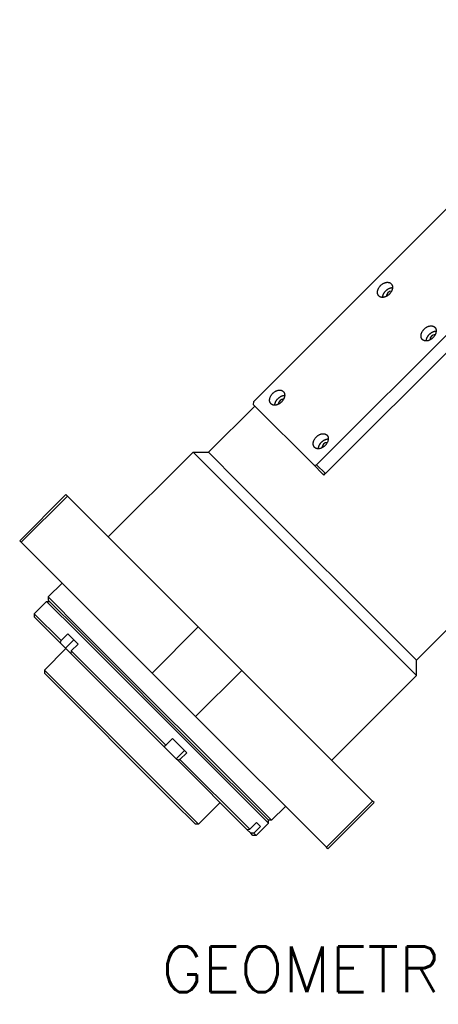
# Model space of a CAD drawing. Header units: inches. Extents: x 0 to 1685, y 0 to 1188.
# Tile 14 of 18: x 1055 to 1151, y 789 to 1015. Entities that reach past the tile are written whole.
import ezdxf

# ---------------------------------------------------------------- set-up
doc = ezdxf.new("R2010")
doc.units = ezdxf.units.IN
doc.layers.add('ATA-TEXT', color=7, linetype='Continuous')
doc.layers.add('Layer0000', color=7, linetype='Continuous', lineweight=25)
doc.styles.add('STANDARData_A2', font='simplex.shx')

msp = doc.modelspace()

# ---------------------------------------------------------------- linework, layer by layer
at = {"layer": 'Layer0000', "color": 7, "linetype": 'Continuous', "lineweight": 25}
for p, q in [((1238.9906304, 1057.0208054), (1108.8829827, 926.9131576)), ((1123.3829827, 912.4131576), (1253.4906304, 1042.5208054)), ((1125.3829827, 910.4131576), (1255.4906304, 1040.5208054)), ((1146.2876815, 867.5881486), (1245.9675783, 967.2680455)), ((1108.8829827, 926.9131576), (1108.7794293, 926.3096042)), ((1098.5579737, 915.3178564), (1109.1645755, 925.9244581)), ((1108.7794293, 926.3096042), (1122.7794293, 912.3096042)), ((1075.5770033, 895.8724199), (1095.0224398, 915.3178564)), ((1095.0224398, 915.3178564), (1098.5579737, 915.3178564)), ((1102.5300606, 907.8102356), (1095.0224398, 915.3178564)), ((1105.5478276, 908.3280025), (1098.5579737, 915.3178564)), ((1122.7794293, 912.3096042), (1123.3829827, 912.4131576)), ((1124.674768, 910.4142656), (1122.7794293, 912.3096042)), ((1125.3829827, 910.4131576), (1123.3829827, 912.4131576)), ((1124.674768, 910.4142656), (1125.0046023, 910.0844312)), ((1124.7794293, 910.3096042), (1125.3829827, 910.4131576)), ((1125.0046023, 910.0844312), (1125.323045, 910.4028739)), ((1146.2876815, 864.0526147), (1102.5300606, 907.8102356)), ((1146.2876815, 867.5881486), (1105.5478276, 908.3280025)), ((1055.2476834, 894.9885364), (1065.8542851, 905.5951381)), ((1055.6030224, 894.6331974), (1066.2096242, 905.2397991)), ((1066.2096242, 905.2397991), (1065.8542851, 905.5951381)), ((1066.2096242, 905.2397991), (1096.2096242, 875.2397991)), ((1055.6030224, 894.6331974), (1055.2476834, 894.9885364)), ((1055.6030224, 894.6331974), (1085.6030224, 864.6331974)), ((1061.7884211, 882.0838377), (1064.9704016, 885.2658182)), ((1061.7884211, 882.0838377), (1061.7884211, 881.3767309)), ((1069.2960419, 874.5762168), (1061.7884211, 882.0838377)), ((1058.5617182, 878.2394727), (1061.3901454, 881.0678998)), ((1061.3901454, 881.0678998), (1062.0972522, 881.0678998)), ((1061.3901454, 881.0678998), (1068.7024738, 873.7555714)), ((1069.1924885, 873.9726634), (1061.7884211, 881.3767309)), ((1058.5617182, 878.2394727), (1064.7356172, 872.0655737)), ((1058.5617182, 878.2394726), (1058.5617182, 877.5323659)), ((1064.6346151, 871.4594691), (1058.5617182, 877.5323659)), ((1085.6030224, 864.6331974), (1096.2096242, 875.2397991)), ((1106.2096242, 865.2397991), (1096.2096242, 875.2397991)), ((1064.7356172, 872.0655737), (1066.2912521, 873.6212086)), ((1066.2912521, 873.6212086), (1067.4296816, 872.4827792)), ((1068.7024738, 873.7555714), (1112.3018336, 830.1562116)), ((1097.8970393, 845.2681127), (1069.1924885, 873.9726634)), ((1113.0536627, 830.818596), (1069.2960419, 874.5762168)), ((1060.9038418, 865.2907474), (1065.8535893, 870.2404949)), ((1064.6346151, 871.4594691), (1064.7356172, 872.0655737)), ((1065.7914988, 870.3025854), (1064.6346151, 871.4594691)), ((1065.7914988, 870.3025854), (1067.7006871, 872.2117737)), ((1066.9905267, 869.1035575), (1065.7914988, 870.3025854)), ((1068.6471639, 871.2652969), (1067.0915289, 869.709662)), ((1067.4296816, 872.4827792), (1068.6471639, 871.2652969)), ((1067.0915289, 869.709662), (1066.9905268, 869.1035574)), ((1088.3269485, 847.7671357), (1066.9905268, 869.1035574)), ((1067.0915289, 869.709662), (1088.769468, 848.0317229)), ((1146.2876815, 864.0526147), (1146.2876815, 867.5881486)), ((1060.9038418, 865.2907474), (1060.9038418, 864.5836304)), ((1060.9038418, 865.2907474), (1091.0815113, 835.1130779)), ((1090.477958, 835.0095245), (1060.9038418, 864.5836406)), ((1095.6030224, 854.6331974), (1085.6030224, 864.6331974)), ((1095.6030224, 854.6331974), (1106.2096242, 865.2397991)), ((1106.2096242, 865.2397991), (1136.2096242, 835.2397991)), ((1126.842245, 844.6071783), (1146.2876815, 864.0526147)), ((1095.6030224, 854.6331974), (1125.6030224, 824.6331974)), ((1088.3269485, 847.7671357), (1088.769468, 848.0317229)), ((1091.1705786, 844.9235055), (1088.3269485, 847.7671357)), ((1088.769468, 848.0317229), (1090.3251029, 849.5873578)), ((1090.3251029, 849.5873578), (1093.5762683, 846.3361925)), ((1093.0797669, 846.8326939), (1091.1705786, 844.9235055)), ((1093.5762683, 846.3361925), (1092.0206334, 844.7805576)), ((1091.5781138, 844.5159704), (1091.1705786, 844.9235055)), ((1092.0206334, 844.7805576), (1091.5781138, 844.5159704)), ((1107.3563424, 828.7377418), (1091.5781138, 844.5159704)), ((1092.0206334, 844.7805576), (1108.0514132, 828.7497778)), ((1109.8219577, 833.3431942), (1097.8970393, 845.2681127)), ((1095.5520741, 829.9354084), (1090.477958, 835.0095245)), ((1091.0815113, 835.1130779), (1096.2591809, 829.9354084)), ((1096.2591809, 829.9354084), (1101.2089283, 834.8851558)), ((1125.6030224, 824.6331974), (1136.2096242, 835.2397991)), ((1125.9583615, 824.2778583), (1136.5649632, 834.88446)), ((1136.5649632, 834.88446), (1136.2096242, 835.2397991)), ((1112.346556, 830.818596), (1109.8219577, 833.3431942)), ((1113.0536627, 830.818596), (1116.2356433, 834.0005765)), ((1096.2591809, 829.9354084), (1095.5520638, 829.9354084)), ((1108.0514132, 828.7497778), (1109.6070481, 830.3054127)), ((1109.4734065, 827.3277845), (1112.3018336, 830.1562116)), ((1109.6070481, 830.3054127), (1110.5023017, 829.4101591)), ((1112.3018336, 830.1562116), (1112.3018336, 830.8633184)), ((1113.0536627, 830.818596), (1112.346556, 830.818596)), ((1107.3563424, 828.7377418), (1108.0514132, 828.7497778)), ((1108.251596, 827.8424882), (1107.3563424, 828.7377418)), ((1108.9466668, 827.8545242), (1108.251596, 827.8424882)), ((1108.7662997, 827.3277845), (1108.251596, 827.8424882)), ((1109.4734064, 827.3277845), (1108.7662997, 827.3277845)), ((1110.5023017, 829.4101591), (1108.9466668, 827.8545242)), ((1108.9466668, 827.8545242), (1109.4734065, 827.3277845)), ((1125.9583615, 824.2778583), (1125.6030224, 824.6331974))]:
    msp.add_line(p, q, dxfattribs=at)
for centre, end in [((1140.6680085, 950.9895675), 176.534458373), ((1150.6680085, 940.9895675), 176.534458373), ((1115.9192712, 926.2408302), 176.534458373), ((1125.9192712, 916.2408302), 176.534458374)]:
    msp.add_arc(centre, 1.3376267, 93.465541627, end, dxfattribs=at)
for points, weights, knots in [([(1137.649487, 951.1796619), (1136.649487, 952.1796619), (1138.0637006, 953.5938755), (1139.4779141, 955.008089), (1140.4779141, 954.008089)], [1, 0.707106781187, 1, 0.707106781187, 1], [0, 0, 0, 0.25, 0.25, 0.5, 0.5, 0.5]), ([(1140.4779141, 954.008089), (1141.4779141, 953.008089), (1140.0637006, 951.5938755), (1138.649487, 950.1796619), (1137.649487, 951.1796619)], [1, 0.707106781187, 1, 0.707106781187, 1], [0.5, 0.5, 0.5, 0.75, 0.75, 1, 1, 1]), ([(1138.5323297, 950.8625046), (1138.5565938, 951.6867687), (1139.2637006, 952.3938755), (1139.9708073, 953.1009823), (1140.7950714, 953.1252463)], [0.857864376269, 0.828427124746, 1, 0.828427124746, 0.857864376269], [0.10355339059, 0.10355339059, 0.10355339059, 0.25, 0.25, 0.39644660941, 0.39644660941, 0.39644660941]), ([(1147.649487, 941.1796619), (1146.649487, 942.1796619), (1148.0637006, 943.5938755), (1149.4779141, 945.008089), (1150.4779141, 944.008089)], [1, 0.707106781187, 1, 0.707106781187, 1], [0, 0, 0, 0.25, 0.25, 0.5, 0.5, 0.5]), ([(1150.4779141, 944.008089), (1151.4779141, 943.008089), (1150.0637006, 941.5938755), (1148.649487, 940.1796619), (1147.649487, 941.1796619)], [1, 0.707106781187, 1, 0.707106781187, 1], [0.5, 0.5, 0.5, 0.75, 0.75, 1, 1, 1]), ([(1148.5323297, 940.8625046), (1148.5565938, 941.6867687), (1149.2637006, 942.3938755), (1149.9708073, 943.1009823), (1150.7950714, 943.1252463)], [0.857864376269, 0.828427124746, 1, 0.828427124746, 0.857864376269], [0.10355339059, 0.10355339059, 0.10355339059, 0.25, 0.25, 0.39644660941, 0.39644660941, 0.39644660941]), ([(1112.9007497, 926.4309246), (1111.9007497, 927.4309246), (1113.3149632, 928.8451381), (1114.7291768, 930.2593517), (1115.7291768, 929.2593517)], [1, 0.707106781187, 1, 0.707106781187, 1], [0, 0, 0, 0.25, 0.25, 0.5, 0.5, 0.5]), ([(1115.7291768, 929.2593517), (1116.7291768, 928.2593517), (1115.3149632, 926.8451381), (1113.9007497, 925.4309246), (1112.9007497, 926.4309246)], [1, 0.707106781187, 1, 0.707106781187, 1], [0.5, 0.5, 0.5, 0.75, 0.75, 1, 1, 1]), ([(1113.7835924, 926.1137673), (1113.8078564, 926.9380313), (1114.5149632, 927.6451381), (1115.22207, 928.3522449), (1116.0463341, 928.376509)], [0.857864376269, 0.828427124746, 1, 0.828427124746, 0.857864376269], [0.10355339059, 0.10355339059, 0.10355339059, 0.25, 0.25, 0.39644660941, 0.39644660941, 0.39644660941]), ([(1122.9007497, 916.4309246), (1121.9007497, 917.4309246), (1123.3149632, 918.8451381), (1124.7291768, 920.2593517), (1125.7291768, 919.2593517)], [1, 0.707106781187, 1, 0.707106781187, 1], [0, 0, 0, 0.25, 0.25, 0.5, 0.5, 0.5]), ([(1125.7291768, 919.2593517), (1126.7291768, 918.2593517), (1125.3149632, 916.8451381), (1123.9007497, 915.4309246), (1122.9007497, 916.4309246)], [1, 0.707106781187, 1, 0.707106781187, 1], [0.5, 0.5, 0.5, 0.75, 0.75, 1, 1, 1]), ([(1123.7835924, 916.1137673), (1123.8078564, 916.9380313), (1124.5149632, 917.6451381), (1125.22207, 918.3522449), (1126.0463341, 918.376509)], [0.857864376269, 0.828427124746, 1, 0.828427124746, 0.857864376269], [0.10355339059, 0.10355339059, 0.10355339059, 0.25, 0.25, 0.39644660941, 0.39644660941, 0.39644660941])]:
    msp.add_rational_spline(points, weights, degree=2, knots=knots, dxfattribs=at)

# ---------------------------------------------------------------- texts
at = {"layer": 'ATA-TEXT', "style": 'STANDARData_A2'}
msp.add_text('GEOMETRIC VIEW ( 1/2 )', height=10.499999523, dxfattribs=at).set_placement((1087.8127902, 791.3875356))

doc.saveas('drawing.dxf')
